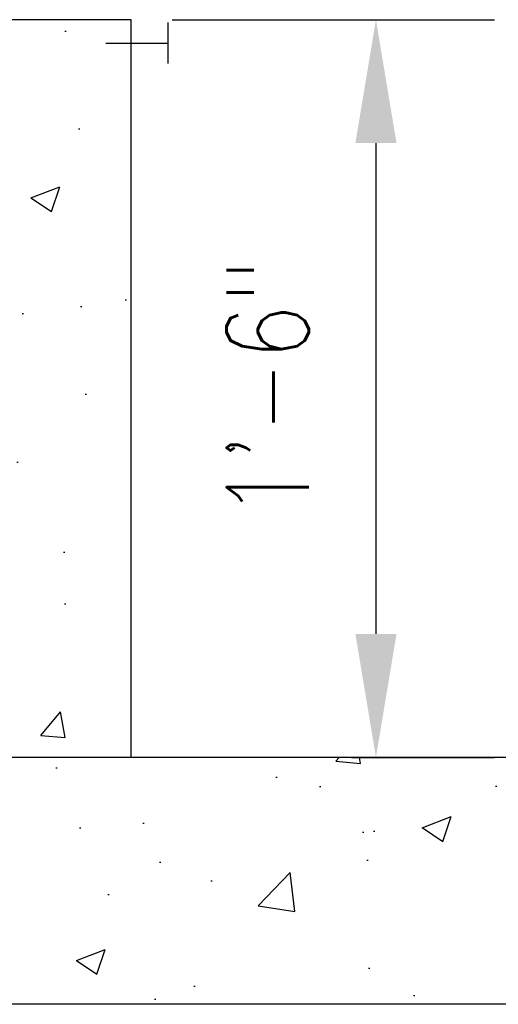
# Model space of a CAD drawing. Header units: inches. Extents: x -283 to 1505, y -272 to 93.
# Tile 20 of 24: x 929 to 941, y -6 to 18. Entities that reach past the tile are written whole.
import ezdxf
from ezdxf import colors
from ezdxf.entities.mleader import LeaderData, LeaderLine
from ezdxf.math import Vec2, Vec3

# ---------------------------------------------------------------- set-up
doc = ezdxf.new("R2010")
doc.units = ezdxf.units.IN
doc.header["$MEASUREMENT"] = 0
for name, color, linetype in [('A-ANNO-DIMS', 1, 'Continuous'), ('A-DETL-MEDM', 3, 'Continuous'), ('A-FLOR', 5, 'Continuous'), ('A-FLOR-PATT', 8, 'Continuous'), ('A-WALL', 5, 'Continuous'), ('A-WALL-PATT', 8, 'Continuous'), ('G-ANNO-SYMB', 2, 'Continuous'), ('G-ANNO-TEXT', 2, 'Continuous')]:
    doc.layers.add(name, color=color, linetype=linetype)
doc.styles.add('Annotative', font='romans.shx', dxfattribs={"width": 0.8, "height": 0.125})
doc.dimstyles.new('Annotative', dxfattribs={"dimscale": 0, "dimtxt": 0.125, "dimasz": 0.125, "dimexe": 0.18, "dimexo": 0.0625, "dimgap": 0.09, "dimtad": 1, "dimdec": 3, "dimzin": 3, "dimdsep": 46, "dimlunit": 4, "dimtxsty": 'Annotative', "dimcen": 0.09, "dimclrt": 2, "dimazin": 2, "dimtfac": 1, "dimtdec": 3, "dimtmove": 0, "dimatfit": 0, "dimfxl": 1, "dimtfill": 1, "dimfrac": 2, "dimtolj": 1, "dimtzin": 0, "dimarcsym": 0})
pattern_1 = [(50, (682.837, 0), (7.1726, -0.62752), [0.75, -8.25]), (355, (682.837, 0), (-1.38751, 7.52192), [0.6, -6.6]), (100.4514, (683.4345, -0.052), (5.78509, 6.8944), [0.6374, -7.01142]), (46.1842, (682.837, 2), (10.6724, -1.6552), [1.125, -12.375]), (96.6356, (683.726, 1.862), (9.3466, 9.7412), [0.9561, -10.51714]), (351.184, (682.837, 2), (9.3466, 9.7412), [0.9, -9.9]), (21, (683.837, 1.5), (5.96907, -4.02619), [0.75, -8.25]), (326, (683.837, 1.5), (2.43315, 7.2515), [0.6, -6.6]), (71.4514, (684.334, 1.1645), (8.40222, 3.22531), [0.6374, -7.01142]), (37.5, (682.8368, 0), (0.121599, 3.328939), [0, -6.52, 0, -6.7, 0, -6.625]), (7.5, (682.8368, 0), (2.630695, 3.944117), [0, -3.82, 0, -6.37, 0, -2.525]), (327.5, (680.6068, 0), (5.338224, -0.22555), [0, -2.5, 0, -7.8, 0, -10.35]), (317.5, (679.607, 0), (5.83186, 1.00105), [0, -3.25, 0, -5.18, 0, -7.35])]

# ---------------------------------------------------------------- blocks, each defined once
blk = doc.blocks.new('*D27')
at = {"layer": 'A-ANNO-DIMS', "color": 0, "lineweight": -2, "transparency": 16777216}
for p, q in [((932.914, 18), (940.745, 18)), ((937.865, 15), (937.865, 3.075)), ((937.273, 0.075), (940.745, 0.075))]:
    blk.add_line(p, q, dxfattribs=at)
at = {"layer": 'A-ANNO-DIMS', "color": 0, "transparency": 16777216}
for points in [[(937.365, 15), (938.365, 15), (937.865, 18)], [(937.365, 3.075), (938.365, 3.075), (937.865, 0.075)]]:
    blk.add_solid(points, dxfattribs=at)
at = {"layer": 'Defpoints', "color": 0, "transparency": 16777216}
for p in [(931.914, 18), (936.273, 0.075), (937.865, 0.075)]:
    blk.add_point(p, dxfattribs=at)
at = {"layer": 'A-ANNO-DIMS', "color": 2, "lineweight": -3, "transparency": 16777216, "insert": (935.235, 9.037), "char_height": 2, "attachment_point": 5, "rotation": 90, "style": 'Annotative', "bg_fill": 3, "box_fill_scale": 1.25, "bg_fill_color": 256, "bg_fill_true_color": 13158600, "bg_fill_transparency": 0}
blk.add_mtext('\\A1;1\'-6"', dxfattribs=at)

msp = doc.modelspace()

# ---------------------------------------------------------------- hatches: boundary and pattern name
at = {"layer": 'A-FLOR-PATT', "lineweight": -3}
h = msp.add_hatch(dxfattribs=at)
h.set_pattern_fill('AR-CONC', color=8, style=0)
h.set_pattern_definition(pattern_1)
h.paths.add_polyline_path([(944.5868, -5.925), (944.7121, -5.925), (944.7121, -4.5), (943.2121, -4), (946.2121, -3), (944.7121, -2.5), (944.7121, 0.075), (936.0418, 0.075), (936.0418, -5.925), (936.0418, 0.075), (895.9142, 0.075), (895.9142, -5.925), (943.9142, -5.925)])
at = {"layer": 'A-WALL-PATT', "lineweight": -3}
h = msp.add_hatch(dxfattribs=at)
h.set_pattern_fill('AR-CONC', color=8, style=0)
h.set_pattern_definition(pattern_1)
h.paths.add_polyline_path([(919.9142, 0.075), (931.9142, 0.075), (931.9142, 18), (919.9142, 18), (919.9142, 16.5), (920.9142, 16.5), (921.4318, 16.4319), (921.9142, 16.2321), (922.3284, 15.9142), (922.6462, 15.5), (922.846, 15.0176), (922.9142, 14.5), (922.9142, 9), (922.4142, 9), (922.4142, 14.5), (922.3631, 14.8882), (922.2132, 15.25), (921.9748, 15.5607), (921.6642, 15.799), (921.3024, 15.9489), (920.9142, 16), (919.9142, 16), (919.9142, 2), (920.3024, 2.0511), (920.6642, 2.201), (920.9748, 2.4393), (921.2132, 2.75), (921.3631, 3.1118), (921.4142, 3.5), (921.4142, 9), (921.9142, 9), (921.9142, 3.5), (921.846, 2.9824), (921.6462, 2.5), (921.3284, 2.0858), (920.9142, 1.7679), (920.4318, 1.5681), (919.9142, 1.5)])
h.paths.add_polyline_path([(911.9142, 48), (931.9142, 48), (931.9142, 68.0172), (923.9142, 68.0172), (923.4142, 66.5172), (922.4142, 69.5172), (921.9142, 68.0172), (911.9142, 68.0172), (911.9142, 54.5), (923.4142, 54.5), (923.8024, 54.5511), (924.1642, 54.701), (924.4748, 54.9393), (924.7132, 55.25), (924.8631, 55.6118), (924.9142, 56), (924.9142, 61.5), (925.4142, 61.5), (925.4142, 56), (925.346, 55.4824), (925.1462, 55), (924.8284, 54.5858), (924.4142, 54.2679), (923.9142, 54.0658), (923.4142, 54), (911.9142, 54), (911.9142, 50), (925.4142, 50), (925.8024, 50.0511), (926.1642, 50.201), (926.4748, 50.4393), (926.7132, 50.75), (926.8631, 51.1118), (926.9142, 51.5), (926.9142, 57), (927.4142, 57), (927.4142, 51.5), (927.346, 50.9824), (927.1462, 50.5), (926.8284, 50.0858), (926.4142, 49.7679), (925.9318, 49.5681), (925.4142, 49.5), (911.9142, 49.5)])

# ---------------------------------------------------------------- linework, layer by layer
at = {"layer": 'A-DETL-MEDM', "lineweight": -3}
for p, q in [((932.806, 17.932), (932.806, 16.932)), ((931.306, 17.432), (932.806, 17.432))]:
    msp.add_line(p, q, dxfattribs=at)
at = {"layer": 'A-FLOR', "lineweight": -3}
msp.add_line((944.7121, 0.075), (895.9142, 0.075), dxfattribs=at)
at = {"layer": 'A-WALL', "lineweight": -3}
for p, q in [((931.9142, 18), (911.9142, 18)), ((931.9142, 0.075), (931.9142, 18))]:
    msp.add_line(p, q, dxfattribs=at)
at = {"layer": 'G-ANNO-SYMB', "lineweight": -3}
msp.add_line((944.7121, -5.925), (890.9142, -5.925), dxfattribs=at)

# ---------------------------------------------------------------- leaders
at = {"layer": 'G-ANNO-TEXT', "lineweight": -3}
ml = msp.add_multileader_mtext('Standard', dxfattribs=at)
ml.set_content('CJ (TYP)', color=256, style='Annotative')
ml.set_leader_properties(color=1, linetype='ByLayer', lineweight=-1)
ml.build(insert=Vec2(0, 0))
ml.multileader.update_dxf_attribs({"text_right_attachment_type": 3, "dogleg_length": 0.125, "arrow_head_size": 2, "scale": 16})
ctx = ml.context
ctx.base_point, ctx.scale, ctx.char_height, ctx.arrow_head_size, ctx.landing_gap_size, ctx.plane_origin = Vec3(607.9382, 25.5506), 16, 2, 2, 1.44, Vec3(589.1283, 17.2478)
ctx.right_attachment = 3
notes = []
notes.append((ctx, [(1, (1, 1, 0), (623.0277, 25.1696), (-1, 0), 2, [(0, [(599.1567, 18.1243)], 0, []), (1, [(630.5845, 12.6153)], 0, [])])]))
ctx.mtext.insert, ctx.mtext.width, ctx.mtext.flow_direction = Vec3(609.3782, 26.8839), 23.260912, 5
for ctx, leaders in notes:
    for number, flags, end, landing, length, lines in leaders:
        leader = LeaderData()
        leader.index, (leader.has_last_leader_line, leader.has_dogleg_vector, leader.attachment_direction) = number, flags
        leader.last_leader_point, leader.dogleg_vector, leader.dogleg_length = Vec3(end), Vec3(landing), length
        for number, points, colour, breaks in lines:
            line = LeaderLine()
            line.index, line.vertices, line.color, line.breaks = number, Vec3.list(points), colors.encode_raw_color(colour), breaks
            leader.lines.append(line)
        ctx.leaders.append(leader)

# ---------------------------------------------------------------- next in the draw order: dimensions: what is measured, and where the dimension line sits
at = {"layer": 'A-ANNO-DIMS', "lineweight": -3}
dim = msp.add_linear_dim(base=(937.8651, 0.075), p1=(931.9142, 18), p2=(936.2726, 0.075), angle=90, dimstyle='Annotative', override={"dimasz": 0.1875, "dimdec": 0, "dimpost": '\\X'}, dxfattribs=at)
dim.commit()
dim.dimension.update_dxf_attribs({"geometry": '*D27', "text_midpoint": (935.2346, 9.0375)})

doc.saveas('drawing.dxf')
